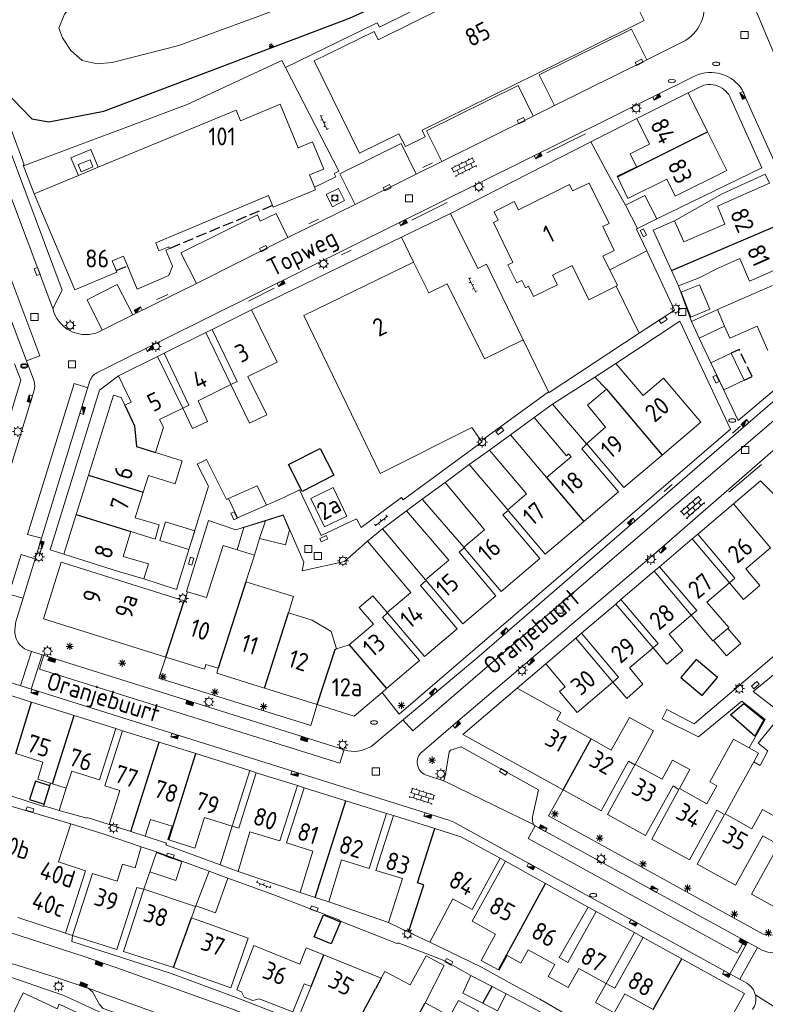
# Model space of a CAD drawing. Extents: x 168769 to 512904, y 516715 to 1559940.
# Tile 61 of 256: x 169224 to 169327, y 519513 to 519650. Entities that reach past the tile are written whole.
import ezdxf

# ---------------------------------------------------------------- set-up
doc = ezdxf.new("R2010")
doc.units = 0
doc.header["$MEASUREMENT"] = 0
doc.linetypes.add('OVERBOUW', pattern=[2, 1.5, -0.5])
doc.layers.get('0').update_dxf_attribs({"linetype": 'CONTINUOUS'})
for name, color, linetype, lineweight in [('B01_HOOFDGEBOUW', 10, 'CONTINUOUS', 0), ('B02_bijgebouw', 12, 'CONTINUOUS', 0), ('B07_scheidingsmuur', 14, 'CONTINUOUS', 25), ('B16_LUIFEL', 6, 'OVERBOUW', 25), ('B51_Luifel', 7, 'OVERBOUW', 25), ('Q04_wegmarkering', 7, 'CONTINUOUS', 0), ('Q12_afval_apart_plaats', 7, 'CONTINUOUS', 0), ('Q21_LANTAARNPAAL', 7, 'CONTINUOUS', 18), ('Q23_kolk', 7, 'CONTINUOUS', 18), ('Q26_BOOM', 7, 'CONTINUOUS', 18), ('Q28_rioolput', 7, 'CONTINUOUS', 18), ('Q92_BRANDKRAAN', 7, 'CONTINUOUS', 0), ('Q96_STRAATKOLK', 7, 'CONTINUOUS', 0), ('Q97_TROTTOIRKOLK', 7, 'CONTINUOUS', 0), ('S02_symb_open_verh', 7, 'CONTINUOUS', 13), ('T51_CULTUURSCHEIDING', 3, 'CONTINUOUS', 0), ('V00_kant_verharding', 252, 'CONTINUOUS', 0), ('V04_Kant_op_inrit', 254, 'CONTINUOUS', 13), ('V11_VERKEERSDREMPEL', 7, 'CONTINUOUS', 0), ('W00_KANT_WATER', 140, 'CONTINUOUS', 0)]:
    doc.layers.add(name, color=color, linetype=linetype, lineweight=lineweight)
for name, color, linetype in [('B14_dakrand_bijgebouw', 30, 'CONTINUOUS'), ('S04_Talud', 7, 'CONTINUOUS'), ('T20_TALUD', 34, 'CONTINUOUS'), ('Z02_Huisnummer', 253, 'CONTINUOUS'), ('Z06_STRAATNAAM', 7, 'CONTINUOUS')]:
    doc.layers.add(name, color=color, linetype=linetype)
doc.styles.add('ISOCP', font='isocp.shx', dxfattribs={"height": 1.8})

# ---------------------------------------------------------------- blocks, each defined once
blk = doc.blocks.new('Q21')
at = {"color": 0}
for points in [[(-1.5, 0), (-1, 0)], [(-1.06, 1.06), (-0.71, 0.71)], [(0, 1.5), (0, 1)], [(1.06, 1.06), (0.71, 0.71)], [(1.5, 0), (1, 0)], [(-1.06, -1.06), (-0.71, -0.71)], [(0, -1.5), (0, -1)], [(1.06, -1.06), (0.71, -0.71)]]:
    blk.add_lwpolyline(points, dxfattribs=at)
blk.add_circle((0, 0), 1, dxfattribs=at)
blk = doc.blocks.new('Q23')
at = {"color": 0}
blk.add_lwpolyline([(0.99, -0.5), (-0.99, -0.5), (-0.99, 0.5), (0.99, 0.5), (0.99, -0.5)], dxfattribs=at)
blk = doc.blocks.new('Q97')
blk.add_hatch(color=256).paths.add_polyline_path([(-1, 1), (-1, 0), (1, 1)])
blk.add_line((1, 1), (-1, 0))
at = {"color": 0}
for points in [[(-1, 0), (-1, 1), (1, 1), (1, 0), (-1, 0)], [(0, 0.8), (0, 1)]]:
    blk.add_lwpolyline(points, dxfattribs=at)
blk = doc.blocks.new('Q92')
at = {"color": 0}
blk.add_ellipse((0, 0), major_axis=(-0.991, 0), ratio=0.499983, start_param=1.570796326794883, end_param=7.853981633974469, dxfattribs=at)
blk = doc.blocks.new('Q96')
for p, q in [((-1, 0.88), (1, 0.88)), ((-1, 0.75), (1, 0.75)), ((-1, 0.63), (1, 0.63)), ((-1, 0.5), (1, 0.5)), ((-1, 0.38), (1, 0.38)), ((-1, 0.25), (1, 0.25)), ((-1, 0.12), (1, 0.12))]:
    blk.add_line(p, q)
at = {"color": 0}
blk.add_lwpolyline([(1, 1), (1, 0), (-1, 0), (-1, 1), (1, 1)], dxfattribs=at)
blk = doc.blocks.new('S026')
for p, q in [((0, 0), (4.4, 0)), ((0.2, 0.5), (0.2, 0)), ((1.2, 0), (1.2, -0.5)), ((2.2, 0.5), (2.2, 0)), ((3.2, 0), (3.2, -0.5)), ((4.2, 0.5), (4.2, 0))]:
    blk.add_line(p, q)
blk = doc.blocks.new('S024')
at = {"color": 0}
for p, q in [((0, 1.2), (6.7, 1.2)), ((0, 0), (6.7, 0)), ((0.2, 1.2), (0.2, 0)), ((1.25, 1.5), (1.25, 1.2)), ((1.25, 0), (1.25, -1.2)), ((2.3, 1.2), (2.3, 0)), ((3.35, 1.5), (3.35, 1.2)), ((3.35, 0), (3.35, -1.2)), ((4.4, 1.2), (4.4, 0)), ((5.45, 1.5), (5.45, 1.2)), ((5.45, 0), (5.45, -1.2)), ((6.5, 1.2), (6.5, 0)), ((0, -1.2), (6.7, -1.2)), ((0.2, -1.2), (0.2, -1.5)), ((2.3, -1.2), (2.3, -1.5)), ((4.4, -1.2), (4.4, -1.5)), ((6.5, -1.2), (6.5, -1.5))]:
    blk.add_line(p, q, dxfattribs=at)
blk = doc.blocks.new('S04')
at = {"color": 0}
for p, q in [((0, 0.5), (0.5, 0.5)), ((0, 0.25), (1, 0.25)), ((0, 0), (0.5, 0)), ((0, -0.25), (1, -0.25)), ((0, -0.5), (0.5, -0.5))]:
    blk.add_line(p, q, dxfattribs=at)
blk = doc.blocks.new('Q12')
at = {"color": 0}
for points in [[(-0.8, -0.8), (-0.8, 0.8)], [(-0.8, 0.8), (0.8, 0.8)], [(-0.8, -0.8), (-0.8, 0.8)], [(-0.8, 0.8), (0.8, 0.8)], [(0.8, 0.8), (0.8, -0.8)], [(0.8, 0.8), (0.8, -0.8)], [(0.8, -0.8), (-0.8, -0.8)], [(0.8, -0.8), (-0.8, -0.8)]]:
    blk.add_lwpolyline(points, dxfattribs=at)
blk.add_circle((0, 0), 0.8, dxfattribs=at)
blk = doc.blocks.new('Q28')
at = {"color": 0}
blk.add_lwpolyline([(1, 1), (1, -1), (-1, -1), (-1, 1)], close=True, dxfattribs=at)
blk = doc.blocks.new('Q26')
at = {"color": 0}
for p, q in [((-1, 0), (1, 0)), ((-0.7, 0.7), (0.7, -0.7)), ((0.7, 0.7), (-0.7, -0.7)), ((0, 1), (0, -1))]:
    blk.add_line(p, q, dxfattribs=at)

msp = doc.modelspace()

# ---------------------------------------------------------------- linework, layer by layer
at = {"layer": 'B01_HOOFDGEBOUW'}
for points in [[(169295.78, 519658.7), (169306.18, 519663.86), (169309.01, 519658.11), (169307.11, 519657.13), (169310.48, 519650.3), (169301.97, 519646.09)], [(169273.44, 519647.62), (169295.78, 519658.7)], [(169264.52, 519644.68), (169272.9, 519648.77), (169273.44, 519647.62)], [(169301.97, 519646.09), (169279.58, 519635.02), (169280.01, 519634.12), (169277.25, 519632.78), (169276.35, 519634.54), (169270.87, 519631.83), (169264.52, 519644.68)], [(169316.61, 519640.22), (169309.46, 519636.66)], [(169319.31, 519634.78), (169316.61, 519640.22)], [(169234.49, 519629.86), (169253.67, 519637.83)], [(169253.67, 519637.83), (169254.27, 519636.35), (169259.8, 519638.63)], [(169262.32, 519632.58), (169259.8, 519638.63)], [(169309.46, 519636.66), (169311.24, 519633.08), (169308.55, 519631.75), (169309.44, 519629.95), (169306.72, 519628.62)], [(169314.81, 519625.83), (169321.98, 519629.4), (169319.31, 519634.78)], [(169263.9, 519628.8), (169265.88, 519629.62), (169264.32, 519633.41), (169262.32, 519632.58)], [(169232.09, 519629.25), (169233.75, 519629.94), (169233.35, 519630.92), (169231.68, 519630.23), (169232.09, 519629.25)], [(169231.72, 519628.71), (169234.49, 519629.86)], [(169225.58, 519626.16), (169231.72, 519628.71)], [(169264.6, 519627.1), (169264.45, 519627.46), (169263.9, 519628.8)], [(169306.75, 519628.55), (169306.72, 519628.62)], [(169308.23, 519625.54), (169306.75, 519628.55)], [(169314.81, 519625.83), (169313.63, 519628.21), (169308.23, 519625.54)], [(169264.75, 519626.74), (169264.6, 519627.1)], [(169300.46, 519616.19), (169297.74, 519614.86), (169298.4, 519613.52), (169295.1, 519611.88), (169294.4, 519613.3), (169293.95, 519613.08), (169293.47, 519614.1), (169292.77, 519613.77), (169291.52, 519616.27), (169292.21, 519616.6), (169289.53, 519622.2), (169290.14, 519622.49), (169289.58, 519623.68), (169292.39, 519625.08), (169292.97, 519623.93), (169300.11, 519627.46), (169300.52, 519626.58), (169302.84, 519627.66), (169305.61, 519622.04), (169304.72, 519621.62), (169306.31, 519618.27)], [(169327.93, 519627.64), (169320.68, 519624.46)], [(169237.07, 519615.26), (169231.24, 519612.81), (169225.58, 519626.16)], [(169242.48, 519619.35), (169258.18, 519625.92)], [(169258.18, 519625.92), (169258.75, 519624.54), (169258.85, 519624.31)], [(169264.75, 519626.74), (169258.85, 519624.31)], [(169320.68, 519624.46), (169321.71, 519621.94), (169315.99, 519619.47)], [(169314.72, 519622.43), (169311.75, 519621.1), (169313.31, 519617.65), (169314.29, 519615.49)], [(169314.72, 519622.43), (169315.99, 519619.47)], [(169244.42, 519618.57), (169243.87, 519618.35), (169244.83, 519616.09), (169244.3, 519614.79), (169239.88, 519612.92)], [(169244.42, 519618.57), (169244.33, 519618.81), (169242.94, 519618.23), (169242.48, 519619.35)], [(169237.98, 519617.48), (169236.41, 519616.83)], [(169237.98, 519617.48), (169238.54, 519616.14), (169239.88, 519612.92)], [(169306.31, 519618.27), (169304.75, 519617.47)], [(169304.75, 519617.47), (169305.69, 519615.59)], [(169318.14, 519614.46), (169320.87, 519615.89), (169323.79, 519617.17), (169325.17, 519614.02), (169332.53, 519617.27)], [(169237.07, 519615.26), (169236.97, 519615.49), (169236.41, 519616.83)], [(169278.39, 519616.67), (169263.1, 519609.21), (169273.71, 519587.23), (169286.49, 519593.62)], [(169293.66, 519605.83), (169288.27, 519603.21), (169283.08, 519613.65), (169280.51, 519612.39), (169278.39, 519616.67)], [(169300.46, 519616.19), (169302.76, 519611.42)], [(169305.69, 519615.59), (169306.79, 519613.39)], [(169314.29, 519615.49), (169315.25, 519613.35)], [(169315.25, 519613.35), (169318.14, 519614.46)], [(169302.76, 519611.42), (169306.61, 519613.3)], [(169306.61, 519613.3), (169306.79, 519613.39)], [(169328.35, 519613.39), (169320.68, 519610.08)], [(169255.83, 519610.02), (169250.33, 519607.29)], [(169252.96, 519599.61), (169255.55, 519594.24), (169257.95, 519595.42), (169255.31, 519600.76), (169259.39, 519602.75), (169255.83, 519610.02)], [(169320.68, 519610.08), (169321.68, 519607.74)], [(169327.72, 519604.37), (169326.23, 519607.75), (169322.42, 519606.08), (169321.68, 519607.74)], [(169249.46, 519606.86), (169243.66, 519603.98)], [(169252.96, 519599.61), (169249.46, 519606.86)], [(169250.33, 519607.29), (169253.84, 519600.04), (169252.96, 519599.61)], [(169297.17, 519598.62), (169293.66, 519605.83)], [(169242.75, 519603.53), (169237.32, 519600.83)], [(169246.25, 519596.33), (169242.75, 519603.53)], [(169243.66, 519603.98), (169247.08, 519596.74), (169246.25, 519596.33)], [(169306.53, 519602.57), (169303.64, 519600.67)], [(169310.36, 519598.09), (169306.53, 519602.57)], [(169237.32, 519600.83), (169239.07, 519597.18), (169238.18, 519596.74)], [(169246.25, 519596.33), (169247.61, 519593.51), (169249.67, 519594.5), (169248.38, 519597.37), (169252.96, 519599.61)], [(169303.64, 519600.67), (169305.22, 519598.97)], [(169310.36, 519598.09), (169313.2, 519600.49), (169318.38, 519594.4)], [(169233.12, 519586.99), (169236.61, 519598.14), (169237.68, 519597.82)], [(169287.8, 519591.8), (169297.17, 519598.62)], [(169305.22, 519598.97), (169302.59, 519596.73)], [(169238.18, 519596.74), (169237.68, 519597.82)], [(169297.74, 519596.91), (169295.17, 519595.02)], [(169302.48, 519591.39), (169297.74, 519596.91)], [(169302.48, 519591.39), (169305.12, 519593.67), (169302.59, 519596.73)], [(169243.03, 519594.76), (169246.25, 519596.33)], [(169242.47, 519590.15), (169243.56, 519593.67), (169243.03, 519594.76)], [(169299.67, 519589.72), (169295.17, 519595.02)], [(169312.97, 519589.81), (169318.38, 519594.4)], [(169286.49, 519593.62), (169287.8, 519591.8)], [(169291.86, 519592.6), (169288.96, 519590.5)], [(169291.86, 519592.6), (169296.88, 519586.7)], [(169307.66, 519585.31), (169302.52, 519591.35), (169301.79, 519590.69), (169306.9, 519584.67)], [(169242.47, 519590.15), (169246.17, 519589.01), (169245.17, 519585.78), (169241.46, 519586.95)], [(169294.12, 519584.41), (169288.96, 519590.5)], [(169296.88, 519586.7), (169300.3, 519589.57), (169299.95, 519589.98), (169299.67, 519589.72)], [(169307.66, 519585.31), (169312.97, 519589.81)], [(169286.14, 519588.51), (169282.78, 519586)], [(169291.49, 519582.19), (169286.14, 519588.51)], [(169231.41, 519581.53), (169233.12, 519586.99)], [(169240.73, 519584.63), (169241.46, 519586.95)], [(169282.78, 519586), (169288.27, 519579.42)], [(169239.04, 519579.15), (169242.39, 519578.1), (169242.98, 519580.09), (169239.62, 519581.09), (169240.73, 519584.63)], [(169267.21, 519585.27), (169264.07, 519583.76), (169265.99, 519579.8), (169269.1, 519581.28), (169267.21, 519585.27)], [(169294.12, 519584.41), (169291.49, 519582.19)], [(169306.9, 519584.67), (169302.07, 519580.57)], [(169279.57, 519583.66), (169277.38, 519582.02)], [(169285.36, 519576.99), (169279.57, 519583.66)], [(169317.95, 519578.78), (169322.91, 519583.01)], [(169322.91, 519583.01), (169328.07, 519576.89), (169324.64, 519573.97), (169326.57, 519571.66), (169324.3, 519569.71), (169322.35, 519572.02)], [(169229.68, 519576.01), (169231.41, 519581.53)], [(169296.7, 519576.02), (169291.56, 519582.11), (169290.82, 519581.47), (169295.98, 519575.41), (169290.58, 519570.83), (169285.44, 519576.9), (169284.71, 519576.27), (169289.85, 519570.21), (169285.25, 519566.32), (169280.13, 519572.35), (169279.33, 519571.66), (169284.44, 519565.63), (169279.9, 519561.78), (169274.75, 519567.83), (169274.04, 519567.2), (169279.2, 519561.19), (169274.61, 519557.29)], [(169277.38, 519582.02), (169283.29, 519575.19)], [(169302.07, 519580.57), (169296.7, 519576.02)], [(169239.04, 519579.15), (169237.96, 519575.7)], [(169274.05, 519579.55), (169271.99, 519577.8)], [(169280.06, 519572.44), (169274.05, 519579.55)], [(169285.36, 519576.99), (169288.27, 519579.42)], [(169271.99, 519577.8), (169277.99, 519570.67)], [(169312.64, 519574.26), (169317.19, 519578.13)], [(169317.19, 519578.13), (169322.35, 519572.02)], [(169322.35, 519572.02), (169323.12, 519572.67), (169317.95, 519578.78)], [(169253.81, 519576.61), (169251.86, 519577.22), (169249.54, 519569.97), (169246.89, 519570.75)], [(169256.22, 519575.86), (169253.81, 519576.61)], [(169226.86, 519567.02), (169229.33, 519574.9)], [(169246.43, 519569.52), (169229.33, 519574.9)], [(169237.3, 519573.61), (169229.68, 519576.01)], [(169237.96, 519575.7), (169241.5, 519574.66), (169240.83, 519572.58), (169237.3, 519573.61)], [(169255.05, 519572.18), (169256.22, 519575.86)], [(169280.06, 519572.44), (169283.29, 519575.19)], [(169307.26, 519569.68), (169311.9, 519573.63)], [(169311.9, 519573.63), (169317.05, 519567.5)], [(169317.05, 519567.5), (169317.81, 519568.15), (169312.64, 519574.26)], [(169255.05, 519572.18), (169261.68, 519570.13)], [(169322.35, 519572.02), (169319.19, 519569.32), (169322.27, 519565.78)], [(169246.89, 519570.75), (169246.49, 519569.5), (169246.43, 519569.52)], [(169269.4, 519563.39), (169272.8, 519566.27), (169270.83, 519568.58), (169272.72, 519570.2), (169274.71, 519567.87), (169277.99, 519570.67)], [(169261.68, 519570.13), (169260.95, 519567.86)], [(169311.73, 519562.97), (169312.45, 519563.58), (169307.26, 519569.68)], [(169260.95, 519567.86), (169264.26, 519566.84)], [(169301.75, 519564.99), (169306.54, 519569.07)], [(169306.54, 519569.07), (169311.73, 519562.97)], [(169226.86, 519567.02), (169243.91, 519561.67)], [(169264.26, 519566.84), (169266.93, 519565.23), (169267.66, 519562.82)], [(169317.05, 519567.5), (169313.97, 519564.88), (169315.89, 519562.61), (169313.65, 519560.7), (169311.73, 519562.97)], [(169320.04, 519563.93), (169317.05, 519567.5)], [(169320.13, 519564.01), (169322.14, 519565.68)], [(169322.27, 519565.78), (169322.14, 519565.68)], [(169300.96, 519564.32), (169296.78, 519560.76)], [(169306.13, 519558.2), (169300.96, 519564.32)], [(169306.13, 519558.2), (169306.92, 519558.87), (169301.75, 519564.99)], [(169320.13, 519564.01), (169320.04, 519563.93)], [(169267.66, 519562.82), (169269.4, 519563.39)], [(169311.73, 519562.97), (169308.44, 519560.17), (169310.3, 519557.9), (169308.05, 519555.93)], [(169249.27, 519559.99), (169243.91, 519561.67)], [(169249.27, 519559.99), (169249.48, 519560.67)], [(169249.48, 519560.67), (169251.2, 519560.12)], [(169250.98, 519559.45), (169251.2, 519560.12)], [(169296.78, 519560.76), (169299.49, 519557.56), (169298.68, 519556.89), (169301.14, 519553.95), (169306.13, 519558.2)], [(169257.62, 519557.37), (169250.98, 519559.45)], [(169219.55, 519557.2), (169225.2, 519555.43)], [(169264.98, 519555.07), (169257.62, 519557.37)], [(169274.61, 519557.29), (169273.99, 519556.77)], [(169292.8, 519557.37), (169285.24, 519550.93), (169299.2, 519543.2)], [(169303.09, 519550.29), (169298.31, 519552.94), (169298.89, 519553.99), (169292.8, 519557.37)], [(169307.01, 519557.17), (169306.13, 519558.2)], [(169308.05, 519555.93), (169307.01, 519557.17)], [(169273.99, 519556.77), (169270.09, 519553.47), (169264.98, 519555.07)], [(169225.2, 519555.43), (169231.14, 519553.56)], [(169231.14, 519553.56), (169236.93, 519551.74)], [(169308.44, 519553.29), (169305.91, 519548.73), (169303.09, 519550.29)], [(169311.8, 519551.41), (169308.44, 519553.29)], [(169236.93, 519551.74), (169234.67, 519544.59), (169230.79, 519545.8), (169230.02, 519543.44)], [(169237.84, 519551.42), (169235.42, 519543.76), (169237.5, 519543.13)], [(169242.95, 519549.83), (169237.84, 519551.42)], [(169312.99, 519544.68), (169309.24, 519546.75), (169311.8, 519551.41)], [(169322.93, 519550.28), (169319.63, 519544.31), (169320.61, 519543.76), (169319.2, 519541.24), (169315.39, 519543.38), (169316.84, 519546.02)], [(169322.93, 519550.28), (169325.1, 519549.04)], [(169248.07, 519548.24), (169242.95, 519549.83)], [(169325.1, 519549.04), (169326.41, 519548.31)], [(169227.83, 519544.12), (169226.05, 519544.68), (169226.77, 519547.06), (169222.99, 519548.25)], [(169255.6, 519545.89), (169248.07, 519548.24)], [(169312.99, 519544.68), (169314.45, 519547.33)], [(169316.84, 519546.02), (169314.45, 519547.33)], [(169326.41, 519548.31), (169325.74, 519547.1)], [(169299.29, 519543.15), (169304.49, 519540.27), (169308.32, 519547.19), (169309.2, 519546.68), (169305.39, 519539.77), (169310.68, 519536.84), (169314.5, 519543.75), (169315.33, 519543.27), (169311.54, 519536.36), (169316.8, 519533.45), (169320.62, 519540.37), (169321.69, 519539.75), (169317.88, 519532.85), (169323.19, 519529.92), (169326.99, 519536.81), (169328.08, 519536.2)], [(169325.74, 519547.1), (169323.21, 519542.52)], [(169253.13, 519538.13), (169255.6, 519545.89)], [(169256.49, 519545.59), (169254.06, 519537.86), (169253.13, 519538.13)], [(169262.24, 519543.79), (169256.49, 519545.59)], [(169228.13, 519544.03), (169227.83, 519544.12)], [(169230.02, 519543.44), (169228.13, 519544.03)], [(169259.74, 519536.11), (169262.24, 519543.79)], [(169262.59, 519528.91), (169264.37, 519534.68), (169260.68, 519535.83), (169263.13, 519543.49)], [(169263.13, 519543.49), (169268.94, 519541.69)], [(169299.2, 519543.2), (169299.29, 519543.15)], [(169239.01, 519537.4), (169235.98, 519538.37), (169237.5, 519543.13)], [(169329.62, 519538.99), (169326.98, 519540.48), (169325.46, 519537.77), (169321.74, 519539.85), (169323.21, 519542.52)], [(169230.68, 519538.46), (169221.05, 519541.29)], [(169268.94, 519541.69), (169274.62, 519539.92)], [(169244.29, 519536.25), (169244.17, 519536.29), (169244.76, 519538.14), (169241.78, 519539.08), (169241.03, 519536.75)], [(169247.92, 519535.1), (169249.26, 519539.35), (169253.13, 519538.13)], [(169274.62, 519539.92), (169272.2, 519532.27), (169268.36, 519533.46), (169266.58, 519527.62)], [(169274.9, 519524.72), (169276.82, 519530.84), (169273.13, 519531.99), (169275.58, 519539.63)], [(169275.58, 519539.63), (169281.34, 519537.81)], [(169230.68, 519538.46), (169228.97, 519533.16)], [(169251.44, 519532.77), (169253.13, 519538.13)], [(169281.34, 519537.81), (169284.95, 519536.68), (169290.44, 519533.67)], [(169328.08, 519536.2), (169329.25, 519535.53), (169325.45, 519528.66), (169330.71, 519525.75), (169334.6, 519532.69), (169330.83, 519534.81), (169332.3, 519537.49), (169329.62, 519538.99)], [(169241.03, 519536.75), (169239.01, 519537.4)], [(169253.97, 519531.85), (169255.58, 519537.37)], [(169255.58, 519537.37), (169259.74, 519536.11)], [(169240.48, 519535.27), (169239.63, 519532.36)], [(169240.48, 519535.27), (169242.58, 519534.56)], [(169247.92, 519535.1), (169244.29, 519536.25)], [(169241.65, 519531.78), (169242.57, 519534.5)], [(169242.57, 519534.5), (169242.58, 519534.56)], [(169290.44, 519533.67), (169286.55, 519526.53), (169283.83, 519528.03), (169280.64, 519522.02)], [(169228.97, 519533.16), (169232.73, 519531.94), (169229.93, 519523.27)], [(169237.86, 519532.87), (169237.1, 519530.48)], [(169237.86, 519532.87), (169239.63, 519532.36)], [(169253.97, 519531.85), (169251.44, 519532.77)], [(169290.21, 519518.13), (169287.79, 519519.47), (169289.8, 519523.11), (169286.56, 519524.9), (169291.16, 519533.27)], [(169296.77, 519530.17), (169291.16, 519533.27)], [(169230.91, 519522.95), (169233.69, 519531.57), (169237.1, 519530.48)], [(169240.84, 519529.36), (169241.65, 519531.78)], [(169241.65, 519531.78), (169241.65, 519531.78)], [(169249.91, 519531.86), (169252.54, 519530.9)], [(169239.85, 519529.61), (169237.05, 519520.99), (169230.91, 519522.95)], [(169239.85, 519529.61), (169240.84, 519529.36)], [(169302.69, 519526.89), (169296.77, 519530.17)], [(169244.96, 519518.45), (169237.99, 519520.69), (169240.84, 519529.36)], [(169240.84, 519529.36), (169248.04, 519526.95)], [(169264.66, 519528.24), (169262.59, 519528.91)], [(169266.58, 519527.62), (169264.66, 519528.24)], [(169248.04, 519526.95), (169247.45, 519525.4)], [(169298.63, 519519.85), (169302.69, 519526.89)], [(169229.93, 519523.27), (169223.3, 519525.41)], [(169250.19, 519524.42), (169247.45, 519525.4)], [(169298.63, 519519.85), (169299.88, 519519.16), (169303.81, 519526.28)], [(169303.81, 519526.28), (169309.13, 519523.33)], [(169250.19, 519524.42), (169255.35, 519522.55), (169252.93, 519515.66), (169244.96, 519518.45)], [(169277.67, 519523.39), (169274.9, 519524.72)], [(169280.64, 519522.02), (169277.67, 519523.39)], [(169309.13, 519523.33), (169305.19, 519516.25)], [(169305.19, 519516.25), (169306.39, 519515.58), (169310.35, 519522.66)], [(169310.35, 519522.66), (169315.71, 519519.69)], [(169263.42, 519521.19), (169262.53, 519518.92), (169256.13, 519521.52), (169253.76, 519515.36), (169254.42, 519515.1), (169254.82, 519514.34), (169256.01, 519513.87), (169256.9, 519514.12), (169261.58, 519512.3), (169263.16, 519516.21), (169264.14, 519515.81)], [(169265.9, 519520.23), (169263.42, 519521.19)], [(169273.88, 519516.97), (169265.9, 519520.23)], [(169277.93, 519516.08), (169280.12, 519520.08), (169282.63, 519518.74)], [(169297.12, 519517.24), (169298.03, 519518.88), (169294.35, 519520.91), (169293.33, 519519.06), (169291.4, 519520.12), (169290.28, 519518.09), (169290.21, 519518.13)], [(169279.98, 519513.54), (169282.63, 519518.74)], [(169315.71, 519519.69), (169324.46, 519514.85), (169320.54, 519507.81), (169320.42, 519507.88), (169317.29, 519502.28)], [(169277.93, 519516.08), (169274.4, 519517.91), (169273.88, 519516.97)], [(169305.19, 519516.25), (169301.4, 519518.33), (169299.89, 519515.71), (169297.12, 519517.24)], [(169264.14, 519515.81), (169262.52, 519511.9), (169268.6, 519509.41)], [(169306.31, 519512.16), (169303.71, 519513.6), (169305.19, 519516.25)], [(169222.49, 519507.85), (169220.95, 519508.58), (169224.01, 519514.96), (169227.94, 519513.12)], [(169311.74, 519512.64), (169307.81, 519514.8), (169306.31, 519512.16)], [(169227.94, 519513.12), (169228.75, 519512.74), (169229.05, 519513.38), (169234.07, 519511.05), (169230.68, 519504.01), (169225.71, 519506.34), (169228.14, 519511.46), (169227.33, 519511.84)], [(169284.62, 519513.88), (169283.45, 519511.68), (169279.98, 519513.54)], [(169284.62, 519513.88), (169287.4, 519512.4), (169286.36, 519510.54)]]:
    msp.add_lwpolyline(points, dxfattribs=at)
at = {"layer": 'B02_bijgebouw'}
for points in [[(169310.58, 519625.92), (169307.89, 519624.59)], [(169310.58, 519625.92), (169312.23, 519622.67)], [(169309.58, 519621.36), (169307.89, 519624.59)], [(169312.23, 519622.67), (169309.58, 519621.36)], [(169314.72, 519622.43), (169311.75, 519621.1), (169313.31, 519617.65), (169314.29, 519615.49)], [(169310.85, 519618.22), (169305.69, 519615.59)], [(169309.8, 519606.76), (169314.73, 519609.99), (169310.85, 519618.22)], [(169314.29, 519615.49), (169315.25, 519613.35)], [(169306.61, 519613.3), (169309.8, 519606.76)], [(169315.62, 519612.46), (169318.2, 519613.52)], [(169316.98, 519608.99), (169319.61, 519610.1), (169318.2, 519613.52)], [(169316.98, 519608.99), (169315.62, 519612.46)], [(169317.09, 519608.38), (169320.68, 519610.08)], [(169317.09, 519608.38), (169318.13, 519606.07)], [(169318.13, 519606.07), (169321.68, 519607.74)], [(169257.91, 519582.84), (169256.62, 519585.52), (169252.6, 519583.74)], [(169257.91, 519582.84), (169253.88, 519581.06), (169252.6, 519583.74)], [(169243.04, 519577.9), (169247.08, 519576.65), (169247.91, 519579.28), (169243.84, 519580.53), (169243.04, 519577.9)], [(169257.79, 519580.66), (169254.76, 519579.73)], [(169257.79, 519580.66), (169256.95, 519578.18)], [(169261.12, 519579.37), (169260.24, 519581.45), (169257.79, 519580.66)], [(169253.81, 519576.61), (169254.76, 519579.73)], [(169260.55, 519577.3), (169261.12, 519579.37)], [(169256.95, 519578.18), (169256.22, 519575.86)], [(169256.95, 519578.18), (169260.55, 519577.3)], [(169322.14, 519565.68), (169323.96, 519563.57), (169321.97, 519561.85), (169320.13, 519564.01)], [(169229.05, 519540.35), (169230.02, 519543.44)], [(169226.9, 519540.98), (169226.97, 519541.21), (169226.95, 519541.22)], [(169229.05, 519540.35), (169226.9, 519540.98)], [(169242.57, 519534.5), (169246.14, 519533.17)], [(169246.14, 519533.17), (169245.28, 519530.58), (169241.65, 519531.78)], [(169252.54, 519530.9), (169250.8, 519526.09), (169248.09, 519527.08), (169249.91, 519531.86)], [(169249.91, 519531.86), (169252.54, 519530.9)], [(169288.01, 519513.49), (169285.24, 519514.89), (169286.37, 519517.35)], [(169289.31, 519515.82), (169286.37, 519517.35)], [(169291.25, 519514.81), (169289.31, 519515.82)], [(169291.25, 519514.81), (169290.06, 519512.45), (169288.01, 519513.49)]]:
    msp.add_lwpolyline(points, dxfattribs=at)
msp.add_lwpolyline([(169319.76, 519602.64), (169322.62, 519604), (169324.43, 519600.24), (169321.57, 519598.88)], close=True, dxfattribs=at)
at = {"layer": 'B07_scheidingsmuur'}
for points in [[(169306.75, 519628.55), (169319.31, 519634.78)], [(169314.29, 519615.49), (169330.28, 519622.34)], [(169305.22, 519598.97), (169312.97, 519589.81)], [(169238.18, 519596.74), (169239.52, 519593.89), (169239.81, 519590.98)], [(169239.81, 519590.98), (169242.47, 519590.15)], [(169233.12, 519586.99), (169240.73, 519584.63)], [(169296.88, 519586.7), (169302.07, 519580.57)], [(169231.41, 519581.53), (169239.04, 519579.15)], [(169255.05, 519572.18), (169251.2, 519560.12)], [(169243.91, 519561.67), (169246.43, 519569.52)], [(169257.62, 519557.37), (169260.95, 519567.86)], [(169264.98, 519555.07), (169267.45, 519562.74)], [(169267.45, 519562.74), (169267.66, 519562.82)], [(169269.4, 519563.39), (169274.61, 519557.29)], [(169222.99, 519548.25), (169225.2, 519555.43)], [(169228.13, 519544.03), (169231.14, 519553.56)], [(169299.2, 519543.2), (169303.09, 519550.29)], [(169239.01, 519537.4), (169242.95, 519549.83)], [(169244.29, 519536.25), (169248.07, 519548.24)], [(169264.66, 519528.24), (169268.94, 519541.69)], [(169277.67, 519523.39), (169279.82, 519529.99), (169278.94, 519530.25), (169281.34, 519537.81)], [(169290.21, 519518.13), (169296.77, 519530.17)], [(169244.96, 519518.45), (169247.45, 519525.4)], [(169264.14, 519515.81), (169265.9, 519520.23)], [(169311.74, 519512.64), (169315.71, 519519.69)], [(169273.88, 519516.97), (169273.08, 519515.49)], [(169288.01, 519513.49), (169289.31, 519515.82)], [(169269.59, 519509.01), (169273.08, 519515.49)], [(169275.76, 519505.75), (169279.98, 519513.54)]]:
    msp.add_lwpolyline(points, dxfattribs=at)
at = {"layer": 'B14_dakrand_bijgebouw'}
for points in [[(169265.39, 519590.72), (169267.29, 519586.99), (169262.86, 519584.73), (169260.96, 519588.47), (169265.39, 519590.72)], [(169320.69, 519558.86), (169317.73, 519561.36), (169315.58, 519558.82), (169318.55, 519556.32), (169320.69, 519558.86)], [(169324.37, 519555.22), (169327.16, 519552.96), (169325.87, 519550.67), (169322.5, 519553.64), (169324.37, 519555.22)], [(169226.95, 519541.22), (169227.72, 519543.78)], [(169227.72, 519543.78), (169227.83, 519544.12)], [(169264.53, 519522.76), (169265.84, 519525.82), (169268.21, 519524.82), (169266.9, 519521.75), (169264.53, 519522.76)]]:
    msp.add_lwpolyline(points, dxfattribs=at)
at = {"layer": 'B14_dakrand_bijgebouw', "flags": 128}
msp.add_lwpolyline([(169227.72, 519543.78), (169225.74, 519544.39), (169224.91, 519541.84), (169226.95, 519541.22)], dxfattribs=at)
at = {"layer": 'B16_LUIFEL'}
for p, q in [((169325.52, 519600.75), (169323.7, 519604.52)), ((169324.43, 519600.24), (169325.52, 519600.75))]:
    msp.add_line(p, q, dxfattribs=at)
msp.add_lwpolyline([(169323.7, 519604.52), (169322.62, 519604)], dxfattribs=at)
at = {"layer": 'B51_Luifel'}
for points in [[(169258.75, 519624.54), (169244.42, 519618.57)], [(169236.97, 519615.49), (169238.54, 519616.14)]]:
    msp.add_lwpolyline(points, dxfattribs=at)
at = {"layer": 'Q04_wegmarkering'}
for points in [[(169228.14, 519610.21), (169214.12, 519647.53)], [(169298.02, 519638.47), (169310.86, 519644.81)], [(169282.3, 519630.65), (169295.03, 519637)], [(169214.97, 519628.11), (169216.86, 519628.84), (169226.33, 519603.63), (169224.49, 519602.91)], [(169270.23, 519624.68), (169278.76, 519628.92)], [(169248.15, 519613.68), (169260.89, 519620.08)], [(169235.04, 519607.17), (169239.28, 519609.34)], [(169276.91, 519552.96), (169278.26, 519551.43), (169304.7, 519574.14), (169336.43, 519601.41), (169335.06, 519602.97)], [(169226.57, 519578.22), (169224.64, 519578.76), (169231.11, 519599.75), (169233.01, 519599.17)], [(169222.04, 519570.46), (169223.76, 519575.98), (169225.66, 519575.36)], [(169226.9, 519561.93), (169226.3, 519559.99), (169268.11, 519546.91), (169268.73, 519548.83)], [(169282.58, 519544.46), (169295.06, 519538.38)], [(169295.29, 519538.19), (169294.34, 519536.42), (169323.46, 519520.47), (169324.44, 519522.23)], [(169274.77, 519498.79), (169271.81, 519500.36), (169265.4, 519503.5), (169252.92, 519508.41), (169236.23, 519514.43), (169233.08, 519515.58)]]:
    msp.add_lwpolyline(points, dxfattribs=at)
at = {"layer": 'T20_TALUD'}
msp.add_lwpolyline([(169305.27, 519669.19), (169305.14, 519671.46), (169303.62, 519675.07), (169300.71, 519677.43), (169298.3, 519678.29), (169262.9, 519668.57), (169249.82, 519665.12), (169242.17, 519662.32), (169225.34, 519657.13), (169220.87, 519653.83), (169219.39, 519650.97), (169219.01, 519646.73), (169221.21, 519640.77), (169225.23, 519636.59), (169227.6, 519636.17), (169235.24, 519637.7), (169269.45, 519650.63), (169304.07, 519666.21), (169305.27, 519669.19)], dxfattribs=at)
at = {"layer": 'T51_CULTUURSCHEIDING'}
for points in [[(169260.53, 519643.74), (169260.05, 519644.72), (169246.84, 519638.62)], [(169246.84, 519638.62), (169224.07, 519630.08)]]:
    msp.add_lwpolyline(points, dxfattribs=at)
at = {"layer": 'V00_kant_verharding'}
for points in [[(169354.08, 519598.12), (169347.82, 519604.93), (169345.34, 519607.94), (169343.89, 519610.75), (169335.39, 519629.39), (169322.74, 519659.63), (169314.3, 519683.43)], [(169273.62, 519649.35), (169307.14, 519666), (169306.04, 519669.32), (169310.33, 519670.76)], [(169213.24, 519656.56), (169216.22, 519648.7), (169217.47, 519648.21), (169217.48, 519648.2), (169224.1, 519630.36), (169224.11, 519630.16), (169224.04, 519630.16), (169225.58, 519626.16)], [(169260.53, 519643.74), (169273.31, 519649.97), (169273.62, 519649.35)], [(169264.6, 519627.1), (169267.57, 519628.52), (169267.32, 519629.01), (169267.98, 519629.33), (169260.53, 519643.74)], [(169316.61, 519640.22), (169318.19, 519641.04)], [(169324.14, 519640.65), (169325.12, 519638.44), (169337.33, 519611.42), (169338.34, 519609.08)], [(169322.56, 519639.4), (169326.85, 519629.8)], [(169309.46, 519636.66), (169303.06, 519633.41), (169283.51, 519623.45)], [(169231.72, 519628.71), (169230.68, 519631.2), (169233.45, 519632.35), (169234.49, 519629.86)], [(169305.47, 519628.9), (169303.06, 519633.41)], [(169312.23, 519622.67), (169326.85, 519629.8)], [(169307.89, 519624.59), (169305.47, 519628.9)], [(169314.72, 519622.43), (169321.33, 519626.15), (169327.34, 519628.9), (169327.93, 519627.64)], [(169267.91, 519626.9), (169266.21, 519626.06), (169267.08, 519624.38), (169268.78, 519625.22), (169267.91, 519626.9)], [(169283.51, 519623.45), (169276.7, 519620.15)], [(169293.66, 519605.83), (169288.53, 519616.36), (169287.32, 519615.76), (169283.51, 519623.45)], [(169309.58, 519621.36), (169309.4, 519621.27)], [(169276.7, 519620.15), (169255.83, 519610.02)], [(169278.39, 519616.67), (169276.7, 519620.15)], [(169310.85, 519618.22), (169309.4, 519621.27)], [(169315.25, 519613.35), (169317.09, 519608.38)], [(169338.34, 519609.08), (169338.57, 519607.47), (169338.12, 519605.75), (169337.15, 519604.6), (169335.07, 519602.99), (169317.86, 519588.13), (169287.2, 519561.53), (169272.41, 519549.21)], [(169273.99, 519556.77), (169276.36, 519553.72), (169302.81, 519576.47), (169322.5, 519593.43), (169315.47, 519608.44)], [(169315.47, 519608.44), (169306.53, 519602.57)], [(169249.46, 519606.86), (169250.33, 519607.29)], [(169297.17, 519598.62), (169297.26, 519598.5), (169309.8, 519606.76)], [(169318.13, 519606.07), (169323.58, 519594.63), (169336.54, 519605.5)], [(169242.75, 519603.53), (169243.66, 519603.98)], [(169229.68, 519576.01), (169227.8, 519576.63), (169234.66, 519598.83), (169237.32, 519600.83)], [(169284.56, 519552.78), (169311.84, 519575.97), (169341.02, 519601.39), (169341.85, 519601.74), (169342.86, 519601.73), (169343.87, 519601.03), (169351.02, 519592.87), (169360.98, 519582)], [(169303.64, 519600.67), (169297.74, 519596.91)], [(169295.17, 519595.02), (169291.86, 519592.6)], [(169270.43, 519580.91), (169271.08, 519579.72), (169276.68, 519583.9), (169276.92, 519583.57), (169287.92, 519591.63), (169287.8, 519591.8)], [(169288.96, 519590.5), (169286.14, 519588.51)], [(169252.6, 519583.74), (169252.32, 519583.6), (169249.55, 519589.18), (169248.26, 519588.53), (169249.82, 519585.48), (169245.39, 519571.07)], [(169282.78, 519586), (169279.57, 519583.66)], [(169326.68, 519586.22), (169322.91, 519583.01)], [(169340.29, 519571.96), (169340.64, 519572.31), (169334.8, 519577.99), (169326.68, 519586.22)], [(169265.51, 519578.62), (169262.5, 519584.95), (169260.39, 519583.93), (169257.91, 519582.84)], [(169277.38, 519582.02), (169274.05, 519579.55)], [(169253.64, 519579.4), (169249.83, 519580.71), (169246.78, 519570.8), (169246.89, 519570.75)], [(169253.64, 519579.4), (169260.25, 519581.47)], [(169263.11, 519574.91), (169260.25, 519581.47)], [(169265.51, 519578.62), (169270.43, 519580.91)], [(169271.99, 519577.8), (169268.76, 519575), (169262.88, 519573.71), (169263.11, 519574.91)], [(169317.95, 519578.78), (169317.19, 519578.13)], [(169312.64, 519574.26), (169311.9, 519573.63)], [(169240.83, 519572.58), (169245.39, 519571.07)], [(169307.26, 519569.68), (169306.54, 519569.07)], [(169313.64, 519554.37), (169317.44, 519552.41), (169337.33, 519569.27)], [(169301.75, 519564.99), (169300.96, 519564.32)], [(169243.91, 519561.67), (169242.91, 519558.73), (169264.06, 519552.17), (169264.98, 519555.07)], [(169325.67, 519556.87), (169331.55, 519561.73)], [(169296.78, 519560.76), (169292.8, 519557.37)], [(169329.71, 519553.77), (169325.67, 519556.87)], [(169318.04, 519550.57), (169324.08, 519555.56)], [(169327.35, 519553.01), (169324.08, 519555.56)], [(169312.98, 519553.08), (169313.64, 519554.37)], [(169284.56, 519552.78), (169279.51, 519548.46)], [(169318.04, 519550.57), (169312.98, 519553.08)], [(169325.1, 519549.04), (169327.35, 519553.01)], [(169329.71, 519553.77), (169326.36, 519549.7)], [(169236.93, 519551.74), (169237.84, 519551.42)], [(169280.05, 519545.29), (169282.58, 519544.47), (169282.85, 519545.45), (169283.32, 519548.47), (169283.5, 519548.74), (169285.03, 519549.18), (169295.79, 519543.22), (169294.96, 519539.44)], [(169326.36, 519549.7), (169327.72, 519548.62)], [(169325.74, 519547.1), (169326.62, 519546.61), (169327.72, 519548.62)], [(169255.6, 519545.89), (169256.49, 519545.59)], [(169226.9, 519540.98), (169226.88, 519540.89), (169217.46, 519543.96)], [(169262.24, 519543.79), (169263.13, 519543.49)], [(169299.2, 519543.2), (169297.18, 519539.58), (169309.66, 519532.7), (169327.04, 519523.13), (169329.05, 519522.93), (169331.7, 519524.22)], [(169304.94, 519486.96), (169275.83, 519502.72), (169271.17, 519505.21), (169266.14, 519507.54), (169259.3, 519510.29), (169252.82, 519512.81), (169244.86, 519515.63), (169237.74, 519518.19), (169232.67, 519519.94), (169218.85, 519524.43), (169210.44, 519527.07), (169200.29, 519529.95), (169190.67, 519532.63), (169178.56, 519535.97), (169171.21, 519538.11), (169166.03, 519539.61)], [(169235.98, 519538.37), (169232.92, 519539.34), (169232.88, 519539.24), (169229.05, 519540.35)], [(169274.62, 519539.92), (169275.58, 519539.63)], [(169230.68, 519538.46), (169235.3, 519537.03), (169240.48, 519535.27)], [(169294.98, 519538.66), (169295.06, 519538.38), (169295.29, 519538.19), (169324.44, 519522.23), (169327.02, 519520.85)], [(169241.03, 519536.75), (169243.98, 519535.8), (169243.89, 519535.54), (169251.44, 519532.77)], [(169242.58, 519534.56), (169249.91, 519531.86)], [(169290.44, 519533.67), (169291.16, 519533.27)], [(169252.54, 519530.9), (169258.93, 519528.6), (169268.13, 519525.04), (169268.09, 519524.95), (169276.19, 519521.76), (169276.26, 519521.89), (169282.75, 519519.39)], [(169253.97, 519531.85), (169262.59, 519528.91)], [(169274.9, 519524.72), (169266.58, 519527.62)], [(169302.69, 519526.89), (169303.81, 519526.28)], [(169229.93, 519523.27), (169230.91, 519522.95)], [(169230.91, 519522.95), (169230.82, 519522.07)], [(169309.13, 519523.33), (169310.35, 519522.66)], [(169295.53, 519495.14), (169295.12, 519494.29), (169287.64, 519498.45), (169284.56, 519500), (169281.3, 519501.64), (169275.28, 519504.98), (169269.14, 519508.27), (169262.25, 519510.94), (169253.68, 519514.3), (169244.64, 519517.64), (169230.82, 519522.07)], [(169280.64, 519522.02), (169287.84, 519518.52)], [(169239.34, 519510.11), (169229.68, 519514.57), (169215.68, 519519.42)], [(169286.37, 519517.35), (169282.75, 519519.39)], [(169287.84, 519518.52), (169292.09, 519516.13)], [(169308.42, 519506.89), (169295.97, 519514.05), (169292.09, 519516.13)], [(169274.77, 519498.79), (169274.1, 519498.93), (169272.02, 519498.43), (169271.27, 519498.51), (169268.29, 519500), (169264.63, 519501.76), (169261.33, 519503.1), (169252.25, 519506.63), (169235.19, 519512.78), (169234.65, 519513.32), (169233.66, 519515.1), (169233.08, 519515.58)], [(169303.03, 519508.52), (169295.29, 519512.65), (169291.25, 519514.81)]]:
    msp.add_lwpolyline(points, dxfattribs=at)
for points in [[(169318.57, 519654.01, -0.38318), (169315.67, 519647.23)], [(169315.67, 519647.23), (169310.86, 519644.81), (169308.74, 519649.11), (169295.89, 519642.75), (169298.02, 519638.47), (169295.03, 519637), (169292.93, 519641.27), (169280.18, 519634.92), (169282.3, 519630.65), (169278.76, 519628.92), (169276.65, 519633.19), (169268.1, 519628.95), (169270.23, 519624.68), (169260.89, 519620.08), (169259.25, 519623.45), (169257.04, 519622.36), (169256.64, 519623.24), (169246, 519617.95), (169248.15, 519613.68), (169239.28, 519609.34), (169237.86, 519612.11), (169237.11, 519613.57), (169232.92, 519611.43), (169235.04, 519607.17), (169234.6, 519606.96, -0.432867), (169228.32, 519609.7), (169228.14, 519610.21), (169229.46, 519612.78), (169216.83, 519646.46)], [(169324.14, 519640.65, 0.372557), (169317.6, 519642.6), (169269.88, 519618.91), (169236.53, 519602.38), (169234.29, 519601.27, 0.185536), (169233.32, 519600.14), (169223.13, 519567.05, 0.063386), (169222.89, 519565.44, 0.326429), (169224.63, 519562.64), (169268.77, 519548.78, 0.221646), (169272.41, 519549.21)], [(169318.19, 519641.04, -0.438263), (169322.56, 519639.4)], [(169220.89, 519583.52), (169225.57, 519598.83, 0.123383), (169225.55, 519600.07), (169214.39, 519629.62)], [(169222.81, 519602.49), (169223.7, 519600.25), (169222.5, 519596.24), (169220.29, 519588.97), (169213.48, 519586.25), (169213.44, 519586.33), (169199.66, 519581.07), (169199.71, 519580.96), (169194.43, 519578.94), (169194.38, 519579), (169188.57, 519576.76), (169188.6, 519576.71), (169174.47, 519571.27), (169165.65, 519568.24), (169159.58, 519565.88), (169155.61, 519563.76), (169148.05, 519559.34, 0.043515), (169144.34, 519555.75, 0.061873), (169143.74, 519554.91), (169143.29, 519553.61), (169141.71, 519548.84), (169140.41, 519548.43)], [(169362.46, 519580.43), (169363.8, 519578.96), (169364.48, 519578.18), (169365.52, 519577.05), (169367.9, 519574.46, -0.333392), (169368.14, 519569.08), (169366.96, 519567.55), (169366, 519566.29), (169365.58, 519565.75), (169354.31, 519551.08), (169344.29, 519538.05), (169333.65, 519524.18), (169333.54, 519524), (169332.57, 519522.75), (169332.16, 519522.2, -0.340248), (169327.02, 519520.85)], [(169325.59, 519512.64, 0.424612), (169324.8, 519516.27), (169283.97, 519538.7), (169283.31, 519538.97), (169219.65, 519558.92), (169211.23, 519561.57), (169193.08, 519567.33), (169189.57, 519568.44, 0.149307), (169187.59, 519568.44), (169152.1, 519555.01, 0.090214), (169151.49, 519554.62), (169150.77, 519553.87, 0.067365), (169150.37, 519553.19), (169148.32, 519545.64, 0.361656), (169148.89, 519544.5), (169166.03, 519539.61)], [(169279.51, 519548.46, 0.54626), (169280.05, 519545.29)], [(169294.96, 519539.44, 0.123535), (169294.98, 519538.66)], [(169233.08, 519515.58), (169228.78, 519517.04), (169223.48, 519518.69), (169210.4, 519522.49, 0.406229), (169209.19, 519521.84)]]:
    msp.add_lwpolyline(points, format="xyb", dxfattribs=at)
at = {"layer": 'V04_Kant_op_inrit'}
for points in [[(169296.92, 519631.86), (169302.3, 519634.52)], [(169279.67, 519629.83), (169281.01, 519630.49)], [(169278.16, 519622.51), (169283.08, 519624.96)], [(169263.81, 519622), (169265.16, 519622.66)], [(169269.7, 519618.32), (169268.35, 519617.66)], [(169242.62, 519611.46), (169244.16, 519612.17)], [(169258.98, 519613.02), (169255.38, 519611.24)], [(169323.9, 519593.85), (169322.76, 519592.86)], [(169326.83, 519588.51), (169322.28, 519584.63)], [(169314.4, 519585.69), (169313.26, 519584.74)], [(169226.24, 519575.72), (169226.68, 519577.15)]]:
    msp.add_lwpolyline(points, dxfattribs=at)
at = {"layer": 'V11_VERKEERSDREMPEL'}
for points in [[(169217.32, 519571.85), (169224, 519569.88)], [(169223.65, 519557.69), (169225.19, 519562.47)], [(169226.67, 519562), (169225.14, 519557.22)], [(169322.44, 519517.62), (169324.88, 519521.99)], [(169323.81, 519516.86), (169326.26, 519521.26)], [(169332.18, 519510.75), (169326.03, 519514.63)]]:
    msp.add_lwpolyline(points, dxfattribs=at)
at = {"layer": 'W00_KANT_WATER'}
msp.add_lwpolyline([(169228.98, 519649.23), (169229.8, 519651.18), (169231.16, 519652.81), (169232.96, 519653.97), (169294.11, 519671.97), (169295.19, 519671.91), (169296.1, 519671.44), (169296.67, 519669.93), (169296.16, 519669.05), (169295.29, 519668.43), (169259.63, 519651.9), (169245.68, 519646.83), (169236.42, 519644.46), (169234.31, 519644.25), (169232.23, 519644.71), (169230.66, 519646.11), (169229.5, 519647.89), (169228.98, 519649.23)], dxfattribs=at)

# ---------------------------------------------------------------- block references
at = {"layer": 'Q12_afval_apart_plaats', "xscale": 0.5, "yscale": 0.5}
msp.add_blockref('Q12', (169267.42, 519625.6), dxfattribs=at)
at = {"layer": 'Q21_LANTAARNPAAL', "xscale": 0.5, "yscale": 0.5}
for p in [(169309.38, 519638.08), (169287.47, 519627.16), (169265.83, 519616.44), (169314.88, 519610.16), (169230.56, 519607.86), (169242.49, 519604.94), (169223.29, 519593.09), (169287.93, 519591.62), (169226.23, 519575.63), (169268.55, 519575.08), (169311.41, 519575.29), (169246.28, 519569.83), (169227.42, 519562.5), (169293.48, 519559.84), (169323.72, 519557.3), (169249.89, 519555.45), (169268.51, 519549.48), (169282.17, 519545.43), (169236.62, 519537.91), (169304.49, 519533.57), (169277.56, 519523.17), (169228.95, 519515.86)]:
    msp.add_blockref('Q21', p, dxfattribs=at)
at = {"layer": 'Q23_kolk'}
for p, xscale, yscale, rotation in [((169309.77, 519644.48), 0.4999999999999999, 0.4999999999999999, 27.60762766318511), ((169293.37, 519636.35), 0.5, 0.5, 26.26312834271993), ((169274.7, 519627.01), 0.4999999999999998, 0.4999999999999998, 206.1798752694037), ((169310.37, 519620.74), 0.4999999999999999, 0.4999999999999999, 296.7785096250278), ((169257.48, 519618.55), 0.4999999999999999, 0.4999999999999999, 25.95605412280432), ((169225.99, 519615.37), 0.4999999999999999, 0.4999999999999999, 291.1099610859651), ((169313.14, 519608.61), 0.4999999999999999, 0.4999999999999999, 213.5816672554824), ((169320.5, 519600.35), 0.5, 0.5, 297.3593094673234), ((169290.39, 519593.14), 0.4999999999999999, 0.4999999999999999, 36.18970658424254), ((169253.37, 519581.36), 0.4999999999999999, 0.4999999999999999, 294.2204750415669), ((169265.87, 519578.17), 0.5, 0.5, 24.60462964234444), ((169247.41, 519575.03), 0.5, 0.5, 74.12848798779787), ((169325.95, 519557.79), 0.5000000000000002, 0.5000000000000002, 221.37144270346), ((169290.89, 519545.72), 0.5, 0.5, 330.5593051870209), ((169224.96, 519540.47), 0.5, 0.5, 342.2028457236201), ((169244.51, 519534.01), 0.5, 0.5, 341.690124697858), ((169264.54, 519526.65), 0.5, 0.5, 340.8186648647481), ((169283.3, 519519.27), 0.5, 0.5, 332.1910552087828)]:
    msp.add_blockref('Q23', p, dxfattribs=dict(at, xscale=xscale, yscale=yscale, rotation=rotation))
at = {"layer": 'Q26_BOOM', "xscale": 0.5, "yscale": 0.5}
for p in [(169230.51, 519563.17), (169237.82, 519560.84), (169243.49, 519558.95), (169250.72, 519556.82), (169257.51, 519554.8), (169276.68, 519554.96), (169280.95, 519547.33), (169298.07, 519539.86), (169304.3, 519536.48), (169310.32, 519532.89), (169316.54, 519529.52), (169323.04, 519525.91), (169327.78, 519523.29)]:
    msp.add_blockref('Q26', p, dxfattribs=at)
at = {"layer": 'Q28_rioolput', "xscale": 0.5, "yscale": 0.5}
for p in [(169324.45, 519648.27), (169277.74, 519625.54), (169225.6, 519609.02), (169315.77, 519609.73), (169230.82, 519602.44), (169324.54, 519590.52), (169263.74, 519576.72), (169265.05, 519575.75), (169298.73, 519568.28), (169273.14, 519545.75)]:
    msp.add_blockref('Q28', p, dxfattribs=at)
at = {"layer": 'Q92_BRANDKRAAN', "xscale": 0.5, "yscale": 0.5}
for p in [(169320.52, 519644.26), (169314.33, 519641.88), (169224.18, 519602.27), (169224.18, 519602.15), (169322.75, 519594.61), (169272.87, 519552.58), (169303.4, 519528.53)]:
    msp.add_blockref('Q92', p, dxfattribs=at)
at = {"layer": 'Q96_STRAATKOLK'}
for p, xscale, yscale, rotation in [((169228.11, 519561.55), 0.5, 0.5, 162.3893345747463), ((169247.31, 519555.52), 0.5000000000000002, 0.5000000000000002, 162.3875033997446), ((169263.25, 519550.51), 0.4999999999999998, 0.4999999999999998, 162.6515117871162), ((169324.35, 519522.28), 0.5, 0.5, 151.1254811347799), ((169234.68, 519519.25), 0.5, 0.5, 159.4138756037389), ((169232.36, 519515.82), 0.5, 0.5, 340.5482983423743)]:
    msp.add_blockref('Q96', p, dxfattribs=dict(at, xscale=xscale, yscale=yscale, rotation=rotation))
at = {"layer": 'Q97_TROTTOIRKOLK'}
for p, xscale, yscale, rotation in [((169312.12, 519639.89), 0.5, 0.5, 206.3724610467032), ((169324.45, 519639.96), 0.4999999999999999, 0.4999999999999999, 114.0018554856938), ((169295.62, 519631.69), 0.5, 0.5, 206.3724610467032), ((169276.85, 519622.37), 0.5, 0.5, 206.3724610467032), ((169259.83, 519613.93), 0.5, 0.5, 206.3724610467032), ((169240.15, 519609.77), 0.4999999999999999, 0.4999999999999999, 26.16395029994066), ((169241.57, 519604.88), 0.5, 0.5, 206.3724610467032), ((169225.19, 519597.57), 0.5, 0.5, 72.67417882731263), ((169232.08, 519596.1), 0.5, 0.5, 252.7723953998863), ((169324.69, 519594.03), 0.5, 0.5, 40.79285610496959), ((169308.85, 519580.31), 0.4999999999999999, 0.4999999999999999, 40.94692407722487), ((169226.31, 519577.37), 0.4999999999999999, 0.4999999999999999, 253.3260394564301), ((169312.86, 519576.86), 0.5000000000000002, 0.5000000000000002, 220.3957166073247), ((169291.22, 519565.03), 0.4999999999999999, 0.4999999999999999, 40.94692407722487), ((169294.53, 519561.26), 0.5000000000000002, 0.5000000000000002, 220.3957166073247), ((169225.71, 519557.02), 0.4999999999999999, 0.4999999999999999, 162.4969978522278), ((169281.32, 519556.63), 0.4999999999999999, 0.4999999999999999, 40.94692407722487), ((169284.21, 519552.49), 0.5000000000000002, 0.5000000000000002, 220.3957166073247), ((169245.2, 519550.91), 0.4999999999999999, 0.4999999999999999, 162.4969978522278), ((169261.92, 519545.67), 0.4999999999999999, 0.4999999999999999, 162.4969978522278), ((169280.46, 519539.86), 0.4999999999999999, 0.4999999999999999, 162.4969978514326), ((169296.28, 519537.65), 0.5, 0.5, 331.3276119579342), ((169294.83, 519532.74), 0.5, 0.5, 150.9450904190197), ((169311.76, 519529.17), 0.5, 0.5, 331.3276119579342), ((169309.1, 519524.89), 0.5, 0.5, 150.9450904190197), ((169322.07, 519517.77), 0.5, 0.5, 150.9450904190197)]:
    msp.add_blockref('Q97', p, dxfattribs=dict(at, xscale=xscale, yscale=yscale, rotation=rotation))
at = {"layer": 'S02_symb_open_verh', "xscale": 0.5, "yscale": 0.5}
for name, p, rotation in [('S026', (169265.44, 519637.07), 294.5261460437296), ('S024', (169283.89, 519629.18), 26.32821288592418), ('S026', (169286.08, 519614.44), 296.2177047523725), ('S024', (169315.96, 519581.44), 41.05608076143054), ('S026', (169273.03, 519579.94), 38.64949715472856), ('S024', (169277.95, 519542.85), 342.3968783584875), ('S026', (169256.48, 519530.36), 338.6749579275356)]:
    msp.add_blockref(name, p, dxfattribs=dict(at, rotation=rotation))
at = {"layer": 'S04_Talud', "xscale": 0.4999999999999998, "yscale": 0.4999999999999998, "rotation": 110.703296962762}
msp.add_blockref('S04', (169258.67, 519646.56), dxfattribs=at)

# ---------------------------------------------------------------- texts
at = {"layer": 'Z02_Huisnummer', "style": 'ISOCP'}
for s, rotation, p in [('85', 26.2957, (169286.35, 519646.55)), ('84', 296.3978, (169311.23, 519635.88)), ('83', 296.4372, (169313.64, 519630.24)), ('82', 293.1999, (169322.36, 519623.5)), ('1', 26.2379, (169297.23, 519619.21)), ('81', 293.8079, (169324.7, 519618.39)), ('2', 26.3453, (169273.51, 519606.21)), ('3', 26.0713, (169254.34, 519602.59)), ('4', 25.7503, (169248.37, 519598.84)), ('5', 25.8991, (169242.12, 519595.75)), ('20', 40.331, (169311.92, 519594.23)), ('19', 40.3221, (169305.77, 519589.14)), ('6', 74.7833, (169238.99, 519586.24)), ('18', 40.348, (169300.17, 519584.05)), ('7', 72.7309, (169238.45, 519581.85)), ('2a', 29.8546, (169265.85, 519580.63)), ('17', 40.1932, (169294.91, 519579.82)), ('16', 40.4717, (169288.68, 519574.79)), ('8', 72.6143, (169236.2, 519575.2)), ('26', 40.1586, (169323.44, 519574.59)), ('15', 40.3698, (169282.82, 519569.84)), ('27', 40.1649, (169317.93, 519569.65)), ('9', 72.425, (169234.59, 519568.97)), ('9a', 72.425, (169239.08, 519566.89)), ('14', 40.298, (169277.85, 519565.5)), ('28', 40.0237, (169312.54, 519565.31)), ('10', 342.2894, (169247.01, 519564.72)), ('13', 40.6625, (169272.65, 519561.54)), ('11', 342.3438, (169254.12, 519562.6)), ('29', 40.3809, (169307.18, 519560.67)), ('12', 342.1649, (169260.71, 519560.43)), ('30', 40.1902, (169301.61, 519556.19)), ('31', 331.2336, (169296.45, 519549.62)), ('75', 342.4842, (169224.31, 519548.62)), ('76', 342.4438, (169230.15, 519546.69)), ('32', 331.0404, (169302.62, 519546.68)), ('77', 342.3942, (169236.51, 519544.37)), ('78', 342.5347, (169242, 519542.29)), ('33', 331.0279, (169308.53, 519542.81)), ('79', 342.317, (169247.76, 519540.62)), ('80', 341.982, (169255.83, 519538.5)), ('34', 331.0849, (169314.7, 519539.34)), ('81', 342.3775, (169261.98, 519536.39)), ('35', 331.091, (169321.16, 519536.16)), ('40b', 342.1602, (169219.86, 519534.9)), ('82', 342.4243, (169267.78, 519534.57)), ('83', 342.3577, (169274.25, 519532.3)), ('40d', 342.1602, (169226.12, 519530.97)), ('84', 331.4322, (169283.05, 519529.93)), ('39', 342.0029, (169233.69, 519527.26)), ('40c', 342.1602, (169225.03, 519526.81)), ('85', 331.3808, (169288.64, 519526.33)), ('38', 342.2539, (169240.58, 519525.02)), ('86', 330.0196, (169294.54, 519522.84)), ('37', 340.6192, (169248.54, 519521.05)), ('87', 330.9035, (169301.4, 519519.33)), ('36', 338.0927, (169257.15, 519517.11)), ('35', 331.6355, (169266.29, 519515.94)), ('88', 330.6276, (169307.94, 519515.95))]:
    msp.add_text(s, height=2.5, rotation=rotation, dxfattribs=at).set_placement(p)
for s, p in [('101', (169249.81, 519632.91)), ('86', (169232.67, 519615.92)), ('12a', (169266.99, 519556.24))]:
    msp.add_text(s, height=2.5, dxfattribs=at).set_placement(p)
at = {"layer": 'Z06_STRAATNAAM', "style": 'ISOCP'}
for s, rotation, p in [('Topweg', 26.488, (169258.8, 519614.6)), ('Oranjebuurt', 40.0457, (169289.43, 519559.11)), ('Oranjebuurt', 343.0157, (169227.08, 519557.3))]:
    msp.add_text(s, height=2.5, rotation=rotation, dxfattribs=at).set_placement(p)

doc.saveas('drawing.dxf')
